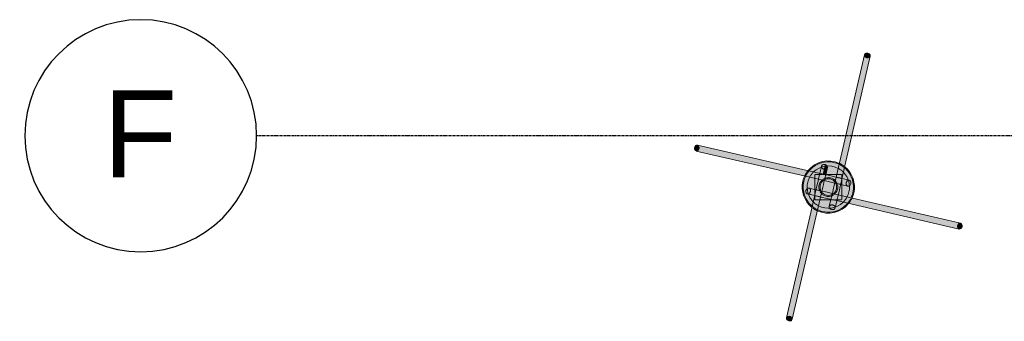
# Model space of a CAD drawing. Header units: inches. Extents: x -4126 to -1814, y 9773 to 12338.
# Tile 3 of 113: x -4126 to -3922, y 10129 to 10191. Entities that reach past the tile are written whole.
import ezdxf

# ---------------------------------------------------------------- set-up
doc = ezdxf.new("R2010")
doc.units = ezdxf.units.IN
doc.header["$MEASUREMENT"] = 0
doc.linetypes.add('Grid Line 1_2_', pattern=[0.875, 0.5, -0.125, 0.125, -0.125])
for name, color, linetype, lineweight in [('S-FNDN', 32, 'Continuous', 13), ('S-GRID', 1, 'Continuous', 9), ('S-GRID-IDEN', 1, 'Continuous', 30)]:
    doc.layers.add(name, color=color, linetype=linetype, lineweight=lineweight)
doc.styles.add('Arial', font='Arial.ttf', dxfattribs={"height": 18})

# ---------------------------------------------------------------- blocks, each defined once
blk = doc.blocks.new('316600 - Special Foundations - Diamond Pier - Generic - 316600 - Special Foundations - Diamond Pier - Generic-V175-FRAMING PLAN - 1ST FLOOR')
at = {"layer": 'S-FNDN', "transparency": 33554483}
for points in [[(2.83, 4.55), (7.97, 26.76), (7.68, 26.89), (7.49, 27.11), (7.44, 27.24), (2.3, 4.85), (2.73, 4.61)], [(3.39, 4.19), (8.63, 26.97), (8.43, 26.79), (8.13, 26.74), (7.96, 26.72), (2.83, 4.55), (3.38, 4.21)], [(8.13, 26.74), (8.38, 26.79), (8.55, 26.87), (8.68, 27.08), (8.63, 27.37), (8.55, 27.48), (8.28, 27.65), (7.97, 27.7), (7.68, 27.61), (7.49, 27.43), (7.46, 27.36), (7.51, 27.08), (7.68, 26.89), (8.03, 26.75)], [(-27.24, 7.46), (-26.99, 7.57), (-26.87, 7.72), (-26.75, 8.03), (-26.76, 8.3), (-26.87, 8.55), (-27.08, 8.68), (-27.37, 8.63), (-27.48, 8.55), (-27.64, 8.33), (-27.7, 7.97), (-27.65, 7.72), (-27.43, 7.49), (-27.36, 7.46)], [(-4.57, 2.84), (-4.15, 3.38), (-26.97, 8.63), (-26.79, 8.43), (-26.74, 8.13), (-26.72, 7.96), (-4.64, 2.85)], [(-4.87, 2.26), (-4.65, 2.74), (-4.57, 2.84), (-26.76, 7.97), (-26.89, 7.68), (-27.11, 7.49), (-27.24, 7.44), (-5.27, 2.36)], [(-0.53, 2.62), (-0.2, 4.16), (-0.31, 4.41), (-0.55, 4.59), (-0.71, 4.64), (-1.16, 2.69), (-0.71, 2.62), (-0.53, 2.62)], [(-1.18, 2.62), (-1.17, 2.64), (-1.17, 2.69), (-1.77, 2.81), (-1.79, 2.62), (-1.23, 2.62)], [(-0.62, 2.24), (-0.57, 2.55), (-0.58, 2.53), (-0.62, 2.24)], [(2.55, 0.55), (2.53, 0.58), (2.53, 0.55)], [(2.77, 0.5), (2.77, 0.59), (2.57, 0.63), (2.55, 0.55), (2.75, 0.5)], [(2.77, 1.72), (2.75, 1.79), (2.75, 1.76), (2.75, 1.72)], [(2.77, 1.51), (2.81, 1.77), (2.77, 1.76), (2.77, 1.59)], [(-2.77, -1.78), (-2.81, -1.69), (-2.81, -1.77)], [(-2.57, -0.64), (-2.55, -0.55), (-2.77, -0.52), (-2.77, -0.59)], [(-2.55, -1.83), (-2.55, -1.81), (-2.75, -1.76), (-2.75, -1.79), (-2.65, -1.81)], [(-2.55, -0.63), (-2.53, -0.58), (-2.55, -0.57), (-2.55, -0.63)], [(0.63, -2.57), (0.63, -2.55), (0.58, -2.53), (0.57, -2.55)], [(1.77, -2.83), (1.79, -2.62), (1.17, -2.64), (1.17, -2.69), (1.75, -2.82)], [(27.08, -8.68), (26.87, -8.55), (26.75, -8.28), (26.72, -7.96), (4.57, -2.84), (4.15, -3.38), (26.99, -8.66)], [(26.76, -7.97), (26.89, -7.68), (27.11, -7.49), (27.24, -7.44), (4.85, -2.3), (4.65, -2.74), (4.57, -2.84), (26.75, -7.96)], [(-8.68, -27.08), (-8.55, -26.87), (-8.28, -26.75), (-7.96, -26.72), (-2.83, -4.55), (-3.39, -4.19), (-8.66, -26.99)], [(-7.46, -27.36), (-2.3, -4.85), (-2.83, -4.55), (-7.97, -26.76), (-7.68, -26.89), (-7.49, -27.11), (-7.46, -27.24)], [(27.21, -8.69), (27.45, -8.58), (27.65, -8.27), (27.7, -7.97), (27.61, -7.68), (27.43, -7.49), (27.36, -7.46), (27.08, -7.51), (26.97, -7.6), (26.79, -7.88), (26.75, -8.19), (26.81, -8.45), (27.02, -8.65), (27.08, -8.68)], [(-8.02, -27.71), (-7.68, -27.61), (-7.49, -27.43), (-7.46, -27.36), (-7.51, -27.08), (-7.6, -26.97), (-7.88, -26.79), (-8.19, -26.75), (-8.43, -26.79), (-8.63, -26.97), (-8.68, -27.23), (-8.58, -27.45), (-8.28, -27.65), (-8.13, -27.68)]]:
    blk.add_hatch(color=256, dxfattribs=at).paths.add_polyline_path(points, flags=0)
h = blk.add_hatch(color=256, dxfattribs=at)
h.paths.add_polyline_path([(5.27, -1.22), (5.39, 0.38), (5.09, 1.82), (4.29, 3.27), (3.39, 4.19), (3.12, 3.03), (3.3, 2.87), (4.04, 1.68), (4.09, 1.47), (4.43, 1.37), (4.61, 1.17), (4.66, 0.87), (4.59, 0.55), (4.41, 0.31), (4.35, 0.23), (4.27, -0.99), (5.05, -1.17)], flags=0)
h.paths.add_polyline_path([(-4.27, 0.99), (-3.84, 2.03), (-4.87, 2.26), (-5.27, 1.22), (-4.29, 0.99)], flags=0)
h.paths.add_polyline_path([(-3.03, 3.12), (-2.87, 3.3), (-1.68, 4.04), (-1.47, 4.09), (-1.37, 4.43), (-1.17, 4.61), (-0.87, 4.66), (-0.55, 4.59), (-0.31, 4.41), (-0.23, 4.35), (1.02, 4.25), (2.03, 3.84), (2.26, 4.87), (1.96, 5.04), (0.31, 5.38), (-1.08, 5.3), (-2.53, 4.78), (-3.77, 3.87), (-4.15, 3.38), (-3.13, 3.14)], flags=0)
h = blk.add_hatch(color=256, dxfattribs=at)
h.paths.add_polyline_path([(-3.84, 2.03), (-3.67, 2.35), (-3.03, 3.12), (-4.17, 3.36), (-4.75, 2.56), (-4.84, 2.26), (-4.27, 2.12)], flags=0)
h.paths.add_polyline_path([(3.12, 3.03), (3.37, 4.21), (3.23, 4.32), (2.26, 4.84), (2.06, 3.83), (2.35, 3.67), (3.11, 3.04)], flags=0)
h = blk.add_hatch(color=256, dxfattribs=at)
h.paths.add_polyline_path([(4.27, -0.99), (4.35, 0.27), (4.16, 0.2), (3.92, 0.23), (2.77, 0.45), (2.77, -0.64), (3.75, -0.87)], flags=0)
h.paths.add_polyline_path([(-2.77, 0.64), (-2.77, 1.78), (-3.84, 2.03), (-4.27, 0.99), (-2.95, 0.68)], flags=0)
h.paths.add_polyline_path([(4.09, 1.47), (3.98, 1.78), (3.3, 2.88), (3.12, 3.03), (2.83, 1.77), (4.04, 1.49)], flags=0)
h.paths.add_polyline_path([(0.55, 2.62), (1.74, 2.62), (2.03, 3.84), (0.87, 4.27), (-0.27, 4.35), (-0.2, 4.16), (-0.23, 3.92), (-0.5, 2.62), (0.42, 2.62)], flags=0)
h.paths.add_polyline_path([(-1.77, 2.83), (-1.47, 4.09), (-1.78, 3.98), (-2.87, 3.3), (-3.03, 3.12), (-2.02, 2.89)], flags=0)
h = blk.add_hatch(color=256, dxfattribs=at)
h.paths.add_polyline_path([(-2.77, -2.07), (-2.81, -1.77), (-2.83, -1.77), (-2.87, -2.03), (-2.81, -2.06)], flags=0)
h.paths.add_polyline_path([(-1.16, 2.69), (-0.71, 4.64), (-1.05, 4.64), (-1.29, 4.53), (-1.42, 4.32), (-1.75, 2.82), (-1.17, 2.69)], flags=0)
h = blk.add_hatch(color=256, dxfattribs=at)
h.paths.add_polyline_path([(-2.77, 1.78), (-2.76, 2.62), (-2.13, 2.62), (-2.02, 2.89), (-3.04, 3.1), (-3.8, 2.13), (-3.84, 2.03), (-2.87, 1.81)], flags=0)
h.paths.add_polyline_path([(2.89, 2.02), (3.1, 3.04), (2.13, 3.8), (2.03, 3.84), (1.78, 2.62), (2.77, 2.62), (2.81, 2.06), (2.87, 2.03)], flags=0)
h = blk.add_hatch(color=256, dxfattribs=at)
h.paths.add_polyline_path([(1.79, -2.62), (2.03, -1.61), (0.82, -1.36), (0.58, -2.53), (1.02, -2.62), (1.79, -2.62)], flags=0)
h.paths.add_polyline_path([(-1.61, -2.05), (-1.36, -0.82), (-2.53, -0.58), (-2.77, -1.71), (-2.74, -1.71), (-2.74, -1.76), (-1.61, -2.05)], flags=0)
h.paths.add_polyline_path([(2.53, 0.58), (2.77, 1.72), (2.74, 1.76), (1.61, 2.03), (1.36, 0.82), (2.48, 0.59)], flags=0)
h.paths.add_polyline_path([(-0.83, 1.33), (-0.58, 2.53), (-1.02, 2.62), (-1.79, 2.62), (-2.03, 1.61), (-0.83, 1.33)], flags=0)
h = blk.add_hatch(color=256, dxfattribs=at)
h.paths.add_polyline_path([(0.83, -1.33), (-1.34, -0.87), (-1.61, -2.05), (0.55, -2.53), (0.83, -1.33)], flags=0)
h.paths.add_polyline_path([(2.05, -1.61), (2.53, 0.55), (1.33, 0.83), (0.87, -1.34), (2.03, -1.61)], flags=0)
h.paths.add_polyline_path([(2.76, -2.62), (2.77, -2.59), (2.77, -1.78), (2.04, -1.64), (1.81, -2.62), (2.35, -2.62)], flags=0)
h.paths.add_polyline_path([(-2.1, -2.62), (-1.74, -2.62), (-1.64, -2.04), (-2.77, -1.78), (-2.74, -2.62), (-2.22, -2.62)], flags=0)
h.paths.add_polyline_path([(0.86, -2.62), (0.63, -2.57), (0.62, -2.62), (0.85, -2.62)], flags=0)
h.paths.add_polyline_path([(-2.77, -1.51), (-2.57, -0.64), (-2.77, -0.59), (-2.77, -1.47)], flags=0)
h.paths.add_polyline_path([(-1.33, -0.83), (-0.87, 1.34), (-2.05, 1.61), (-2.53, -0.55), (-1.33, -0.83)], flags=0)
h.paths.add_polyline_path([(2.77, 0.59), (2.74, 1.37), (2.57, 0.64)], flags=0)
h.paths.add_polyline_path([(1.33, 0.83), (1.61, 2.05), (-0.55, 2.53), (-0.83, 1.33), (1.29, 0.84)], flags=0)
h.paths.add_polyline_path([(-2.05, 1.61), (-1.81, 2.62), (-2.77, 2.59), (-2.77, 1.78), (-2.51, 1.72)], flags=0)
h.paths.add_polyline_path([(2.77, 1.78), (2.74, 2.62), (1.74, 2.62), (1.64, 2.04), (2.76, 1.78)], flags=0)
h.paths.add_polyline_path([(-0.63, 2.57), (-0.62, 2.62), (-0.71, 2.58), (-0.64, 2.57)], flags=0)
h = blk.add_hatch(color=256, dxfattribs=at)
h.paths.add_polyline_path([(-1.29, -2.62), (0.53, -2.62), (0.55, -2.55), (-1.61, -2.05), (-1.74, -2.62), (-1.37, -2.62)], flags=0)
h.paths.add_polyline_path([(2.77, -1.78), (2.75, 0.5), (2.55, 0.55), (2.05, -1.61), (2.51, -1.72)], flags=0)
h.paths.add_polyline_path([(0.83, -1.33), (1.33, 0.83), (-0.83, 1.33), (-1.33, -0.83), (0.71, -1.3)], flags=0)
h.paths.add_polyline_path([(-2.55, -0.55), (-2.05, 1.61), (-2.77, 1.78), (-2.75, -0.5)], flags=0)
h.paths.add_polyline_path([(1.61, 2.05), (1.74, 2.62), (-0.53, 2.62), (-0.55, 2.55), (1.53, 2.07)], flags=0)
h = blk.add_hatch(color=256, dxfattribs=at)
h.paths.add_polyline_path([(4.64, 0.71), (4.64, 1.05), (4.53, 1.29), (4.32, 1.42), (2.82, 1.75), (2.77, 1.37), (2.77, 1.14), (4.59, 0.72)], flags=0)
h.paths.add_polyline_path([(-2.12, 2.62), (-1.81, 2.65), (-1.77, 2.83), (-2.03, 2.87), (-2.13, 2.62)], flags=0)
h = blk.add_hatch(color=256, dxfattribs=at)
h.paths.add_polyline_path([(-0.55, 2.55), (-0.56, 2.62), (-0.62, 2.62), (-0.63, 2.57), (-0.55, 2.55)], flags=0)
h.paths.add_polyline_path([(-1.02, 2.62), (-1.02, 2.66), (-1.16, 2.67), (-1.17, 2.62), (-1.02, 2.62)], flags=0)
h = blk.add_hatch(color=256, dxfattribs=at)
h.paths.add_polyline_path([(0.71, -4.64), (1.16, -2.69), (0.71, -2.62), (0.53, -2.62), (0.2, -4.16), (0.31, -4.41), (0.55, -4.59)], flags=0)
h.paths.add_polyline_path([(1.74, 2.62), (1.78, 2.62), (1.8, 2.87)], flags=0)
h = blk.add_hatch(color=256, dxfattribs=at)
h.paths.add_polyline_path([(0.87, -4.66), (1.17, -4.61), (1.37, -4.43), (1.47, -4.09), (1.75, -2.82), (1.16, -2.69), (0.71, -4.64)], flags=0)
h.paths.add_polyline_path([(2.83, 1.77), (2.87, 2.03), (2.77, 2.07), (2.81, 1.77)], flags=0)
h = blk.add_hatch(color=256, dxfattribs=at)
h.paths.add_polyline_path([(-0.46, -5.39), (1.08, -5.3), (2.53, -4.78), (3.86, -3.76), (4.15, -3.38), (3.03, -3.12), (2.87, -3.3), (1.68, -4.04), (1.47, -4.09), (1.37, -4.43), (1.17, -4.61), (0.87, -4.66), (0.55, -4.59), (0.31, -4.41), (0.23, -4.35), (-1.02, -4.25), (-2.03, -3.84), (-2.26, -4.87), (-1.96, -5.04), (-0.55, -5.37)], flags=0)
h.paths.add_polyline_path([(-3.39, -4.19), (-3.12, -3.03), (-3.3, -2.87), (-4.04, -1.68), (-4.09, -1.47), (-4.43, -1.37), (-4.61, -1.17), (-4.66, -0.87), (-4.59, -0.55), (-4.41, -0.31), (-4.35, -0.23), (-4.29, 0.99), (-5.27, 1.22), (-5.39, -0.38), (-5.09, -1.82), (-4.29, -3.27), (-3.69, -3.89)], flags=0)
h.paths.add_polyline_path([(4.87, -2.26), (5.27, -1.22), (4.25, -1.02), (3.84, -2.03), (4.75, -2.24)], flags=0)
h = blk.add_hatch(color=256, dxfattribs=at)
h.paths.add_polyline_path([(0.27, -4.35), (0.2, -4.16), (0.23, -3.92), (0.5, -2.62), (-1.74, -2.62), (-2.03, -3.84), (-0.87, -4.27), (0.25, -4.35)], flags=0)
h.paths.add_polyline_path([(1.47, -4.09), (1.78, -3.98), (2.87, -3.3), (3.03, -3.12), (1.77, -2.83), (1.49, -4.04)], flags=0)
h.paths.add_polyline_path([(-3.12, -3.03), (-2.83, -1.77), (-4.09, -1.47), (-3.98, -1.78), (-3.3, -2.88)], flags=0)
h.paths.add_polyline_path([(3.84, -2.03), (4.27, -0.99), (2.77, -0.64), (2.77, -1.78), (3.75, -2)], flags=0)
h.paths.add_polyline_path([(-2.77, -0.5), (-2.77, 0.64), (-4.27, 0.99), (-4.35, -0.27), (-4.16, -0.2), (-3.92, -0.23), (-3.01, -0.44)], flags=0)
h = blk.add_hatch(color=256, dxfattribs=at)
h.paths.add_polyline_path([(4.16, 0.2), (4.41, 0.31), (4.59, 0.55), (4.64, 0.71), (2.77, 1.14), (2.77, 0.5), (4.04, 0.2)], flags=0)
h.paths.add_polyline_path([(-2.77, 1.78), (-2.77, 1.78), (-2.87, 1.8)], flags=0)
h = blk.add_hatch(color=256, dxfattribs=at)
h.paths.add_polyline_path([(2.87, -1.81), (2.87, -1.8), (2.77, -1.78)], flags=0)
h.paths.add_polyline_path([(-2.77, -1.14), (-2.77, -0.5), (-4.16, -0.2), (-4.41, -0.31), (-4.59, -0.55), (-4.64, -0.71), (-2.86, -1.12)], flags=0)
h = blk.add_hatch(color=256, dxfattribs=at)
h.paths.add_polyline_path([(2.02, -2.89), (2.12, -2.62), (1.81, -2.65), (1.77, -2.83)], flags=0)
h.paths.add_polyline_path([(-2.83, -1.77), (-2.77, -1.37), (-2.77, -1.14), (-4.64, -0.71), (-4.64, -1.05), (-4.53, -1.29), (-4.32, -1.42), (-3.08, -1.71)], flags=0)
h = blk.add_hatch(color=256, dxfattribs=at)
h.paths.add_polyline_path([(-2.03, -3.84), (-1.78, -2.62), (-2.77, -2.62), (-2.81, -2.06), (-2.89, -2.02), (-3.1, -3.04), (-2.13, -3.8), (-2.03, -3.84)], flags=0)
h.paths.add_polyline_path([(3.03, -3.12), (3.8, -2.13), (3.84, -2.03), (2.77, -1.81), (2.76, -2.62), (2.13, -2.62), (2.02, -2.89), (2.87, -3.08)], flags=0)
h = blk.add_hatch(color=256, dxfattribs=at)
h.paths.add_polyline_path([(-2.26, -4.87), (-2.06, -3.83), (-2.35, -3.67), (-3.12, -3.03), (-3.37, -4.21), (-3.23, -4.32), (-2.27, -4.87)], flags=0)
h.paths.add_polyline_path([(4.15, -3.38), (4.75, -2.55), (4.87, -2.26), (3.83, -2.06), (3.67, -2.35), (3.03, -3.12), (3.77, -3.29)], flags=0)
h = blk.add_hatch(color=256, dxfattribs=at)
h.paths.add_polyline_path([(1.16, -2.69), (1.17, -2.62), (1.02, -2.66)], flags=0)
h.paths.add_polyline_path([(0.53, -2.62), (0.62, -2.62), (0.63, -2.57), (0.55, -2.55)], flags=0)
at = {"layer": 'S-FNDN'}
for p, q in [((1.68, 2.34), (7.46, 27.36)), ((8.68, 27.08), (2.81, 1.67)), ((-27.08, 8.68), (-1.67, 2.81)), ((-2.34, 1.68), (-27.36, 7.46)), ((-1.77, 2.83), (-1.42, 4.32)), ((-2.77, 2.59), (-2.77, 2.46)), ((-2.77, 2.46), (-2.77, 2.59)), ((-2.77, 2.42), (-2.77, 2.29)), ((-2.77, 2.29), (-2.77, 2.42)), ((-2.77, 2.25), (-2.77, 2.13)), ((-2.77, 2.13), (-2.77, 2.25)), ((-2.77, 2.1), (-2.77, 2)), ((-2.77, 2), (-2.77, 2.1)), ((-2.15, 2.62), (-2.76, 2.62)), ((-2.76, 2.62), (-2.15, 2.62)), ((-1.81, 2.62), (-2.12, 2.62)), ((-2.12, 2.62), (-1.82, 2.62)), ((-1.97, 1.95), (-1.94, 2.06)), ((-1.94, 2.09), (-1.91, 2.22)), ((-1.9, 2.25), (-1.88, 2.36)), ((-1.86, 2.41), (-1.84, 2.52)), ((-1.83, 2.55), (-1.81, 2.65)), ((-1.8, 2.67), (-1.79, 2.75)), ((-1.73, 2.62), (-1.79, 2.62)), ((-1.79, 2.62), (-1.73, 2.62)), ((-1.78, 2.76), (-1.77, 2.81)), ((-1.67, 2.62), (-1.73, 2.62)), ((-1.73, 2.62), (-1.67, 2.62)), ((-1.67, 2.81), (-1.29, 2.72)), ((-1.5, 2.62), (-1.59, 2.62)), ((-1.59, 2.62), (-1.5, 2.62)), ((-1.35, 2.62), (-1.49, 2.62)), ((-1.49, 2.62), (-1.35, 2.62)), ((-1.26, 2.62), (-1.34, 2.62)), ((-1.34, 2.62), (-1.26, 2.62)), ((-1.25, 2.71), (-1.01, 2.65)), ((-1.18, 2.62), (-1.23, 2.62)), ((-1.23, 2.62), (-1.18, 2.62)), ((-1.02, 2.62), (-1.17, 2.62)), ((-1.17, 2.62), (-1.02, 2.62)), ((-1, 2.65), (0.23, 2.37)), ((-0.86, 2.62), (-0.94, 2.62)), ((-0.94, 2.62), (-0.86, 2.62)), ((-0.73, 2.62), (-0.85, 2.62)), ((-0.85, 2.62), (-0.73, 2.62)), ((-0.62, 2.62), (-0.72, 2.62)), ((-0.72, 2.62), (-0.62, 2.62)), ((-0.65, 2.1), (-0.68, 1.99)), ((-0.62, 2.24), (-0.65, 2.12)), ((-0.56, 2.62), (-0.62, 2.62)), ((-0.62, 2.62), (1.75, 2.62)), ((-0.59, 2.37), (-0.61, 2.26)), ((-0.57, 2.47), (-0.59, 2.38)), ((-0.55, 2.53), (-0.56, 2.48)), ((-0.2, 4.04), (-0.55, 2.55)), ((1.75, 2.62), (-0.53, 2.62)), ((0.24, 2.37), (1.53, 2.07)), ((1.15, 0.05), (1.68, 2.34)), ((1.53, 2.07), (1.61, 2.05)), ((1.64, 2.04), (1.69, 2.03)), ((1.83, 2.62), (1.78, 2.62)), ((1.78, 2.62), (1.83, 2.62)), ((1.93, 2.62), (1.85, 2.62)), ((1.86, 2.62), (1.93, 2.62)), ((2.06, 2.62), (1.96, 2.62)), ((1.96, 2.62), (2.06, 2.62)), ((2.22, 2.62), (2.1, 2.62)), ((2.1, 2.62), (2.22, 2.62)), ((2.38, 2.62), (2.26, 2.62)), ((2.26, 2.62), (2.38, 2.62)), ((2.55, 2.62), (2.42, 2.62)), ((2.42, 2.62), (2.55, 2.62)), ((2.71, 2.62), (2.59, 2.62)), ((2.59, 2.62), (2.71, 2.62)), ((2.77, 2.33), (2.77, 2.62)), ((2.77, 2.62), (2.77, 2.33)), ((2.77, 1.78), (2.77, 2.31)), ((2.77, 2.31), (2.77, 1.91)), ((-2.77, 1.97), (-2.77, 1.89)), ((-2.77, 1.89), (-2.77, 1.97)), ((-2.77, 1.78), (-2.77, -0.5)), ((-2.77, -0.17), (-2.77, 1.78)), ((-2.65, -1), (-2.37, 0.23)), ((-2.37, 0.24), (-2.07, 1.53)), ((-0.05, 1.15), (-2.34, 1.68)), ((-2.07, 1.53), (-2.05, 1.61)), ((-2.04, 1.64), (-2.03, 1.69)), ((-2.02, 1.72), (-2.01, 1.79)), ((-2, 1.81), (-1.98, 1.92)), ((-1.08, 0.24), (-1.15, -0.04)), ((-1.01, 0.54), (-1.08, 0.25)), ((-0.83, 1.33), (-1.01, 0.56)), ((-0.81, 1.41), (-0.82, 1.36)), ((-0.79, 1.51), (-0.8, 1.46)), ((-0.76, 1.63), (-0.78, 1.53)), ((-0.73, 1.78), (-0.75, 1.66)), ((-0.69, 1.94), (-0.72, 1.81)), ((0.24, 1.08), (-0.04, 1.15)), ((0.54, 1.01), (0.25, 1.08)), ((1.33, 0.83), (0.56, 1.01)), ((1.08, -0.24), (1.15, 0.04)), ((1.41, 0.81), (1.36, 0.82)), ((1.51, 0.79), (1.46, 0.8)), ((1.63, 0.76), (1.53, 0.78)), ((1.78, 0.73), (1.66, 0.75)), ((1.71, 2.02), (1.79, 2.01)), ((1.81, 2), (1.92, 1.98)), ((1.94, 0.69), (1.81, 0.72)), ((1.95, 1.97), (2.06, 1.94)), ((2.1, 0.65), (1.99, 0.68)), ((2.09, 1.94), (2.22, 1.91)), ((2.24, 0.62), (2.12, 0.65)), ((2.25, 1.9), (2.36, 1.88)), ((2.37, 0.59), (2.26, 0.61)), ((2.65, 1), (2.37, -0.23)), ((2.47, 0.57), (2.38, 0.59)), ((2.42, 1.86), (2.52, 1.84)), ((2.53, 0.55), (2.48, 0.56)), ((2.55, 1.83), (2.65, 1.81)), ((4.04, 0.2), (2.55, 0.55)), ((2.71, 1.25), (2.65, 1.01)), ((2.67, 1.8), (2.75, 1.79)), ((2.81, 1.67), (2.72, 1.29)), ((2.76, 1.78), (2.81, 1.77)), ((2.77, 1.89), (2.77, 1.72)), ((2.77, 1.61), (2.77, 1.69)), ((2.77, 1.69), (2.77, 1.61)), ((2.77, 1.51), (2.77, 1.59)), ((2.77, 1.59), (2.77, 1.51)), ((2.77, 1.47), (2.77, 1.51)), ((2.77, 1.51), (2.77, 1.47)), ((2.77, 1.31), (2.77, 1.46)), ((2.77, 1.46), (2.77, 1.31)), ((2.77, 1.15), (2.77, 1.3)), ((2.77, 1.3), (2.77, 1.15)), ((2.77, 0.98), (2.77, 1.14)), ((2.77, 1.14), (2.77, 0.98)), ((2.77, 0.83), (2.77, 0.97)), ((2.77, 0.97), (2.77, 0.83)), ((2.77, 0.69), (2.77, 0.82)), ((2.77, 0.82), (2.77, 0.69)), ((2.77, 0.59), (2.77, 0.68)), ((2.77, 0.65), (2.77, 0.19)), ((2.77, 0.52), (2.77, 0.58)), ((2.77, -1.78), (2.77, 0.5)), ((2.77, 0.17), (2.77, -1.78)), ((2.83, 1.77), (4.32, 1.42)), ((-8.68, -27.08), (-2.81, -1.67)), ((-3.73, -1.56), (-4.32, -1.42)), ((-4.04, -0.2), (-2.55, -0.55)), ((-2.83, -1.77), (-3.69, -1.57)), ((-2.81, -1.67), (-2.72, -1.29)), ((-2.76, -1.78), (-2.81, -1.77)), ((-2.77, -0.65), (-2.77, -0.19)), ((-2.77, -0.52), (-2.77, -0.58)), ((-2.77, -0.59), (-2.77, -0.68)), ((-2.77, -0.69), (-2.77, -0.82)), ((-2.77, -0.82), (-2.77, -0.69)), ((-2.77, -0.83), (-2.77, -0.97)), ((-2.77, -0.97), (-2.77, -0.83)), ((-2.77, -0.98), (-2.77, -1.14)), ((-2.77, -1.14), (-2.77, -0.98)), ((-2.77, -1.15), (-2.77, -1.3)), ((-2.77, -1.3), (-2.77, -1.15)), ((-2.77, -1.31), (-2.77, -1.46)), ((-2.77, -1.46), (-2.77, -1.31)), ((-2.77, -1.47), (-2.77, -1.51)), ((-2.77, -1.51), (-2.77, -1.47)), ((-2.77, -1.51), (-2.77, -1.59)), ((-2.77, -1.59), (-2.77, -1.51)), ((-2.77, -1.61), (-2.77, -1.69)), ((-2.77, -1.69), (-2.77, -1.61)), ((-2.77, -1.7), (-2.77, -1.76)), ((-2.77, -1.76), (-2.77, -1.7)), ((-2.77, -1.89), (-2.77, -1.76)), ((-2.77, -1.78), (-2.77, -2.31)), ((-2.77, -2.31), (-2.77, -1.91)), ((-2.67, -1.8), (-2.75, -1.79)), ((-2.71, -1.25), (-2.65, -1.01)), ((-2.55, -1.83), (-2.65, -1.81)), ((-2.53, -0.55), (-2.48, -0.56)), ((-2.41, -1.86), (-2.52, -1.84)), ((-2.47, -0.57), (-2.38, -0.59)), ((-2.37, -0.59), (-2.26, -0.61)), ((-2.25, -1.9), (-2.36, -1.88)), ((-2.24, -0.62), (-2.12, -0.65)), ((-2.09, -1.94), (-2.22, -1.91)), ((-2.1, -0.65), (-1.99, -0.68)), ((-1.95, -1.97), (-2.06, -1.94)), ((-1.94, -0.69), (-1.81, -0.72)), ((-1.81, -2), (-1.92, -1.98)), ((-1.71, -2.02), (-1.79, -2.01)), ((-1.78, -0.73), (-1.66, -0.75)), ((-1.64, -2.04), (-1.69, -2.03)), ((-1.15, -0.05), (-1.68, -2.34)), ((-1.63, -0.76), (-1.53, -0.78)), ((-1.51, -0.79), (-1.46, -0.8)), ((-1.41, -0.81), (-1.36, -0.82)), ((-1.33, -0.83), (-0.56, -1.01)), ((-0.54, -1.01), (-0.25, -1.08)), ((-0.24, -1.08), (0.04, -1.15)), ((0.05, -1.15), (2.34, -1.68)), ((0.65, -2.1), (0.68, -1.99)), ((0.69, -1.94), (0.72, -1.81)), ((0.73, -1.78), (0.75, -1.66)), ((0.76, -1.63), (0.78, -1.53)), ((0.79, -1.51), (0.8, -1.46)), ((0.81, -1.41), (0.82, -1.36)), ((0.83, -1.33), (1.01, -0.56)), ((1.01, -0.54), (1.08, -0.25)), ((1.97, -1.95), (1.94, -2.06)), ((2, -1.81), (1.98, -1.92)), ((2.02, -1.71), (2.01, -1.79)), ((2.04, -1.64), (2.03, -1.69)), ((2.07, -1.53), (2.05, -1.61)), ((2.37, -0.24), (2.07, -1.53)), ((2.34, -1.68), (27.36, -7.46)), ((2.77, -1.97), (2.77, -1.89)), ((2.77, -1.89), (2.77, -1.97)), ((2.77, -2.1), (2.77, -2)), ((2.77, -2), (2.77, -2.1)), ((-1.68, -2.34), (-7.46, -27.36)), ((-2.77, -2.33), (-2.77, -2.62)), ((-2.77, -2.62), (-2.77, -2.33)), ((-2.71, -2.62), (-2.59, -2.62)), ((-2.59, -2.62), (-2.71, -2.62)), ((-2.55, -2.62), (-2.42, -2.62)), ((-2.42, -2.62), (-2.55, -2.62)), ((-2.38, -2.62), (-2.26, -2.62)), ((-2.26, -2.62), (-2.38, -2.62)), ((-2.22, -2.62), (-2.1, -2.62)), ((-2.1, -2.62), (-2.22, -2.62)), ((-2.06, -2.62), (-1.96, -2.62)), ((-1.96, -2.62), (-2.06, -2.62)), ((-1.93, -2.62), (-1.85, -2.62)), ((-1.86, -2.62), (-1.93, -2.62)), ((-1.83, -2.62), (-1.78, -2.62)), ((-1.78, -2.62), (-1.83, -2.62)), ((-1.75, -2.62), (0.53, -2.62)), ((0.62, -2.62), (-1.75, -2.62)), ((-1.53, -2.07), (-1.61, -2.05)), ((-0.24, -2.37), (-1.53, -2.07)), ((1, -2.65), (-0.23, -2.37)), ((0.2, -4.04), (0.55, -2.55)), ((0.55, -2.53), (0.56, -2.48)), ((0.56, -2.62), (0.62, -2.62)), ((0.57, -2.47), (0.59, -2.38)), ((0.59, -2.37), (0.61, -2.26)), ((0.62, -2.24), (0.65, -2.12)), ((0.62, -2.62), (0.72, -2.62)), ((0.72, -2.62), (0.62, -2.62)), ((0.73, -2.62), (0.85, -2.62)), ((0.85, -2.62), (0.73, -2.62)), ((0.86, -2.62), (0.94, -2.62)), ((0.94, -2.62), (0.86, -2.62)), ((1.25, -2.71), (1.01, -2.65)), ((1.02, -2.62), (1.17, -2.62)), ((1.17, -2.62), (1.02, -2.62)), ((1.18, -2.62), (1.23, -2.62)), ((1.23, -2.62), (1.18, -2.62)), ((1.26, -2.62), (1.34, -2.62)), ((1.34, -2.62), (1.26, -2.62)), ((1.67, -2.81), (1.29, -2.72)), ((1.35, -2.62), (1.49, -2.62)), ((1.49, -2.62), (1.35, -2.62)), ((1.77, -2.83), (1.42, -4.32)), ((1.5, -2.62), (1.59, -2.62)), ((1.59, -2.62), (1.5, -2.62)), ((1.67, -2.62), (1.73, -2.62)), ((1.73, -2.62), (1.67, -2.62)), ((27.08, -8.68), (1.67, -2.81)), ((1.73, -2.62), (1.79, -2.62)), ((1.79, -2.62), (1.73, -2.62)), ((1.78, -2.76), (1.77, -2.81)), ((1.8, -2.67), (1.79, -2.75)), ((1.83, -2.55), (1.81, -2.65)), ((1.81, -2.62), (2.12, -2.62)), ((2.12, -2.62), (1.82, -2.62)), ((1.86, -2.41), (1.84, -2.52)), ((1.9, -2.25), (1.88, -2.36)), ((1.94, -2.09), (1.91, -2.22)), ((2.15, -2.62), (2.76, -2.62)), ((2.76, -2.62), (2.15, -2.62)), ((2.77, -2.25), (2.77, -2.13)), ((2.77, -2.13), (2.77, -2.25)), ((2.77, -2.42), (2.77, -2.29)), ((2.77, -2.29), (2.77, -2.42)), ((2.77, -2.59), (2.77, -2.46)), ((2.77, -2.46), (2.77, -2.59))]:
    blk.add_line(p, q, dxfattribs=at)
for radius, start, end in [(5.41, 64.9846, 140.87), (5.21, 120.53, 133.7055), (4.38, 62.1657, 134.1528), (5.21, 64.5191, 120.0638), (5.21, 62.4827, 63.2996), (5.41, 63.0239, 63.8041), (5.21, 60.9945, 62.0563), (5.41, 61.59, 62.6041), (5.21, 59.2615, 60.4965), (5.41, 59.9202, 61.0996), (5.21, 57.4017, 58.7274), (5.41, 58.1282, 59.3943), (5.21, 55.5419, 56.87), (5.41, 56.3363, 57.6046), (5.21, 53.8089, 55.0503), (5.41, 54.6665, 55.8521), (5.21, 52.4352, 53.3913), (5.41, 53.2326, 54.255), (5.21, 51.0022, 51.9444), (5.41, 346.9807, 51.0317), (5.41, 155.0174, 166.9807), (5.21, 154.5661, 166.9807), (5.41, 153.1167, 153.8726), (5.41, 151.7268, 152.7085), (5.41, 150.6171, 151.249), (5.41, 148.1731, 149.5061), (5.21, 152.5921, 153.2457), (5.21, 151.1495, 152.1772), (5.41, 146.2829, 147.6198), (5.21, 149.3684, 150.3464), (5.41, 144.5215, 145.7727), (5.21, 147.4067, 148.8032), (5.41, 143.009, 144.0891), (5.21, 145.445, 146.8455), (5.41, 141.8484, 142.6821), (5.21, 143.617, 144.9276), (4.38, 152.1657, 166.9807), (5.21, 142.0472, 143.1786), (5.21, 140.8427, 141.716), (5.21, 134.2534, 139.8272), (4.38, 149.8013, 150.781), (4.38, 147.981, 148.9807), (4.38, 145.7576, 147.4), (4.38, 143.3716, 145.137), (4.38, 140.9856, 142.7565), (4.38, 138.7622, 140.4196), (4.38, 136.853, 138.2838), (4.38, 135.3879, 136.4923), (4.38, 59.8013, 60.781), (4.38, 57.981, 58.9807), (4.38, 55.7576, 57.4), (4.38, 53.3716, 55.137), (4.38, 50.9856, 52.7565), (4.38, 48.7622, 50.4196), (4.38, 46.853, 48.2838), (4.38, 45.3879, 46.4923), (4.38, 346.9807, 44.1528), (5.21, 20.2559, 49.9042), (5.41, 166.9807, 231.0317), (5.21, 166.9807, 183.3443), (4.38, 166.9807, 224.1528), (1.95, 166.9807, 192.4846), (1.95, 141.2664, 166.9807), (1.72, 166.9807, 346.9807), (1.72, 346.9807, 166.9807), (1.95, 133.2013, 139.1778), (1.95, 128.1824, 130.1402), (1.95, 120.0741, 123.564), (1.95, 115.5521, 117.3926), (1.95, 112.8502, 114.7465), (1.95, 90.3185, 112.0441), (1.95, 62.5229, 89.8378), (1.95, 53.8392, 61.2388), (1.95, 42.6757, 52.6001), (1.95, 39.2149, 40.9114), (1.95, 34.9803, 38.4093), (1.95, 30.0229, 33.7786), (1.95, 23.5964, 25.779), (1.95, 14.7836, 20.2579), (1.95, 346.9807, 12.4846), (5.21, 3.615, 19.708), (5.21, 346.9807, 3.3443), (5.21, 183.615, 199.708), (5.21, 200.2559, 216.0716), (1.95, 194.7836, 200.2579), (1.95, 203.5964, 205.779), (1.95, 210.0229, 213.7786), (1.95, 214.9803, 218.4093), (1.95, 219.2149, 220.9114), (1.95, 222.6757, 232.6001), (1.95, 233.8392, 243.6429), (1.95, 244.1236, 269.8378), (1.95, 270.3185, 292.0441), (1.95, 292.8502, 294.7465), (1.95, 295.5521, 298.5256), (1.95, 300.0741, 303.564), (1.95, 308.1824, 310.1402), (1.95, 313.2013, 319.1778), (1.95, 321.2664, 346.9807), (4.38, 332.1657, 346.9807), (5.21, 334.5661, 346.9807), (5.41, 335.0174, 346.9807), (5.21, 216.0716, 229.9042), (5.21, 231.0022, 231.9444), (4.38, 225.3879, 226.4923), (4.38, 226.853, 228.2838), (4.38, 228.7622, 230.4196), (4.38, 230.9856, 232.7565), (4.38, 233.3716, 235.137), (4.38, 235.7576, 237.4), (4.38, 237.981, 238.9807), (5.41, 244.9846, 320.87), (4.38, 239.8013, 240.781), (4.38, 242.1657, 314.1528), (5.21, 300.53, 313.7055), (4.38, 315.3879, 316.4923), (4.38, 316.853, 318.2838), (4.38, 318.7622, 320.4196), (4.38, 320.9856, 322.7565), (4.38, 323.3716, 325.137), (4.38, 325.7576, 327.4), (5.21, 314.2534, 319.8272), (4.38, 327.981, 328.9807), (4.38, 329.8013, 330.781), (5.21, 320.8427, 321.716), (5.21, 322.0472, 323.1786), (5.21, 323.617, 324.9276), (5.41, 321.8484, 322.6821), (5.21, 325.445, 326.8455), (5.41, 323.009, 324.0891), (5.21, 327.4067, 328.8032), (5.41, 324.5215, 325.7727), (5.21, 329.3684, 330.3464), (5.41, 326.2829, 327.6198), (5.21, 331.1495, 332.1772), (5.41, 328.1731, 329.5061), (5.21, 332.5921, 333.2457), (5.41, 330.6171, 331.249), (5.41, 331.7725, 332.7085), (5.41, 333.1167, 333.8726), (5.41, 233.2326, 234.255), (5.21, 232.4352, 233.3913), (5.41, 234.6665, 235.8521), (5.21, 233.8089, 235.0503), (5.41, 236.3363, 237.6046), (5.21, 235.5419, 236.87), (5.41, 238.1282, 239.3943), (5.21, 237.4017, 238.7274), (5.41, 239.9202, 241.0996), (5.21, 239.2615, 240.4965), (5.41, 241.59, 242.6041), (5.21, 240.9945, 242.0563), (5.41, 243.0239, 243.8041), (5.21, 242.4827, 243.2996), (5.21, 244.5191, 248.7989), (5.21, 248.7989, 300.0638)]:
    blk.add_arc((0, 0), radius, start, end, dxfattribs=at)
for centre, major_axis, start_param, end_param in [((8.07, 27.22), (-0.609, 0.141), 4.712389, 7.853982), ((8.07, 27.22), (-0.609, 0.141), 1.570796, 4.712389), ((-27.22, 8.07), (0.141, 0.609), 1.570796, 4.712389), ((-27.22, 8.07), (0.141, 0.609), 4.712389, 7.853982), ((-0.81, 4.18), (-0.609, 0.141), 0, 0.259805), ((-0.81, 4.18), (-0.609, 0.141), 0.261799, 0.44274), ((-0.81, 4.18), (-0.609, 0.141), 6.021386, 6.283185), ((-0.81, 4.18), (-0.609, 0.141), 5.759587, 6.021386), ((-0.81, 4.18), (-0.609, 0.141), 5.497787, 5.759587), ((-0.81, 4.18), (-0.609, 0.141), 4.974188, 5.497787), ((-0.81, 4.18), (-0.609, 0.141), 4.712389, 4.974188), ((-0.81, 4.18), (-0.609, 0.141), 4.451842, 4.712389), ((-0.81, 4.18), (-0.609, 0.141), 3.976306, 4.45059), ((-0.81, 4.18), (-0.609, 0.141), 3.665191, 3.926991), ((-0.81, 4.18), (-0.609, 0.141), 3.141593, 3.665191), ((-0.81, 4.18), (-0.609, 0.141), 0.523599, 0.779942), ((-0.81, 4.18), (-0.609, 0.141), 0.785398, 1.040506), ((-0.81, 4.18), (-0.609, 0.141), 1.047198, 1.30152), ((-0.81, 4.18), (-0.609, 0.141), 1.308997, 1.563041), ((-0.81, 4.18), (-0.609, 0.141), 1.570796, 1.825089), ((-0.81, 4.18), (-0.609, 0.141), 1.832596, 2.087652), ((-0.81, 4.18), (-0.609, 0.141), 2.094395, 2.350679), ((-0.81, 4.18), (-0.609, 0.141), 2.356194, 2.614088), ((-0.81, 4.18), (-0.609, 0.141), 2.680284, 2.87777), ((-0.81, 4.18), (-0.609, 0.141), 2.879793, 3.141593), ((4.18, 0.81), (0.141, 0.609), 1.570796, 1.825089), ((4.18, 0.81), (0.141, 0.609), 1.832596, 2.087652), ((4.18, 0.81), (0.141, 0.609), 2.094395, 2.350679), ((4.18, 0.81), (0.141, 0.609), 1.308997, 1.563041), ((4.18, 0.81), (0.141, 0.609), 2.356194, 2.614088), ((4.18, 0.81), (0.141, 0.609), 1.047198, 1.30152), ((4.18, 0.81), (0.141, 0.609), 2.680284, 2.87777), ((4.18, 0.81), (0.141, 0.609), 0.785398, 1.040506), ((4.18, 0.81), (0.141, 0.609), 2.879793, 3.141593), ((4.18, 0.81), (0.141, 0.609), 0.523599, 0.779942), ((4.18, 0.81), (0.141, 0.609), 3.141593, 4.088344), ((4.18, 0.81), (0.141, 0.609), 0.261799, 0.44274), ((4.18, 0.81), (0.141, 0.609), 0, 0.259805), ((4.18, 0.81), (0.141, 0.609), 4.974188, 6.283185), ((4.18, 0.81), (0.141, 0.609), 4.18879, 4.712389), ((4.18, 0.81), (0.141, 0.609), 4.712389, 4.974188), ((-4.18, -0.81), (0.141, 0.609), 1.570796, 2.617994), ((-4.18, -0.81), (0.141, 0.609), 1.308997, 1.570796), ((-4.18, -0.81), (0.141, 0.609), 1.047198, 1.308997), ((-4.18, -0.81), (0.141, 0.609), 2.617994, 3.141593), ((-4.18, -0.81), (0.141, 0.609), 0.785398, 0.946752), ((-4.18, -0.81), (0.141, 0.609), 0.523599, 0.785398), ((-4.18, -0.81), (0.141, 0.609), 3.141593, 3.401398), ((-4.18, -0.81), (0.141, 0.609), 0, 0.523599), ((-4.18, -0.81), (0.141, 0.609), 3.403392, 3.584332), ((-4.18, -0.81), (0.141, 0.609), 3.665191, 3.921535), ((-4.18, -0.81), (0.141, 0.609), 6.021386, 6.283185), ((-4.18, -0.81), (0.141, 0.609), 3.926991, 4.182099), ((-4.18, -0.81), (0.141, 0.609), 5.821877, 6.019362), ((-4.18, -0.81), (0.141, 0.609), 4.18879, 4.443113), ((-4.18, -0.81), (0.141, 0.609), 5.497787, 5.755681), ((-4.18, -0.81), (0.141, 0.609), 4.45059, 4.704634), ((-4.18, -0.81), (0.141, 0.609), 5.235988, 5.492272), ((-4.18, -0.81), (0.141, 0.609), 4.712389, 4.966682), ((-4.18, -0.81), (0.141, 0.609), 4.974188, 5.229245), ((0.81, -4.18), (-0.609, 0.141), 0, 0.261799), ((0.81, -4.18), (-0.609, 0.141), 6.021386, 6.283185), ((0.81, -4.18), (-0.609, 0.141), 5.821877, 6.019362), ((0.81, -4.18), (-0.609, 0.141), 5.497787, 5.755681), ((0.81, -4.18), (-0.609, 0.141), 5.235988, 5.492272), ((0.81, -4.18), (-0.609, 0.141), 4.974188, 5.229245), ((0.81, -4.18), (-0.609, 0.141), 4.712389, 4.966682), ((0.81, -4.18), (-0.609, 0.141), 4.45059, 4.704634), ((0.81, -4.18), (-0.609, 0.141), 4.18879, 4.443113), ((0.81, -4.18), (-0.609, 0.141), 3.926991, 4.182099), ((0.81, -4.18), (-0.609, 0.141), 3.665191, 3.921535), ((0.81, -4.18), (-0.609, 0.141), 0.261799, 0.785398), ((0.81, -4.18), (-0.609, 0.141), 0.834714, 1.047198), ((0.81, -4.18), (-0.609, 0.141), 1.047198, 1.308997), ((0.81, -4.18), (-0.609, 0.141), 1.31025, 1.570796), ((0.81, -4.18), (-0.609, 0.141), 1.570796, 1.832596), ((0.81, -4.18), (-0.609, 0.141), 1.832596, 2.094395), ((0.81, -4.18), (-0.609, 0.141), 2.094395, 2.356194), ((0.81, -4.18), (-0.609, 0.141), 2.356194, 2.617994), ((0.81, -4.18), (-0.609, 0.141), 2.617994, 3.141593), ((0.81, -4.18), (-0.609, 0.141), 3.403392, 3.584332), ((0.81, -4.18), (-0.609, 0.141), 3.141593, 3.401398), ((27.22, -8.07), (0.141, 0.609), 1.570796, 4.712389), ((27.22, -8.07), (0.141, 0.609), 4.712389, 7.853982), ((-8.07, -27.22), (-0.609, 0.141), 4.712389, 7.853982), ((-8.07, -27.22), (-0.609, 0.141), 1.570796, 4.712389)]:
    blk.add_ellipse(centre, major_axis=major_axis, ratio=0.764544, start_param=start_param, end_param=end_param, dxfattribs=at)
blk = doc.blocks.new('Grid - Grid Head - Circle-1738874-FRAMING PLAN - 1ST FLOOR')
at = {"layer": 'S-GRID-IDEN'}
for start, end in [(360, 180), (180, 360)]:
    blk.add_arc((0, 0), 0.25, start, end, dxfattribs=at)

msp = doc.modelspace()

# ---------------------------------------------------------------- linework, layer by layer
at = {"layer": 'S-GRID', "linetype": 'Grid Line 1_2_', "lineweight": 30}
msp.add_line((-1814.206, 10167.189), (-4076.95, 10167.189), dxfattribs=at)

# ---------------------------------------------------------------- block references
at = {"layer": 'S-FNDN'}
msp.add_blockref('316600 - Special Foundations - Diamond Pier - Generic - 316600 - Special Foundations - Diamond Pier - Generic-V175-FRAMING PLAN - 1ST FLOOR', (-3958.553, 10156.57), dxfattribs=at)
at = {"layer": 'S-GRID-IDEN', "xscale": 95.99999999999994, "yscale": 95.99999999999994, "zscale": 95.99999999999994, "rotation": 89.99999999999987}
msp.add_blockref('Grid - Grid Head - Circle-1738874-FRAMING PLAN - 1ST FLOOR', (-4100.95, 10167.189), dxfattribs=at)

# ---------------------------------------------------------------- texts
at = {"layer": 'S-GRID-IDEN', "lineweight": 9, "insert": (-4108.733, 10176.57), "char_height": 18, "width": 18.786, "attachment_point": 1, "style": 'Arial'}
msp.add_mtext('F', dxfattribs=at)

doc.saveas('drawing.dxf')
